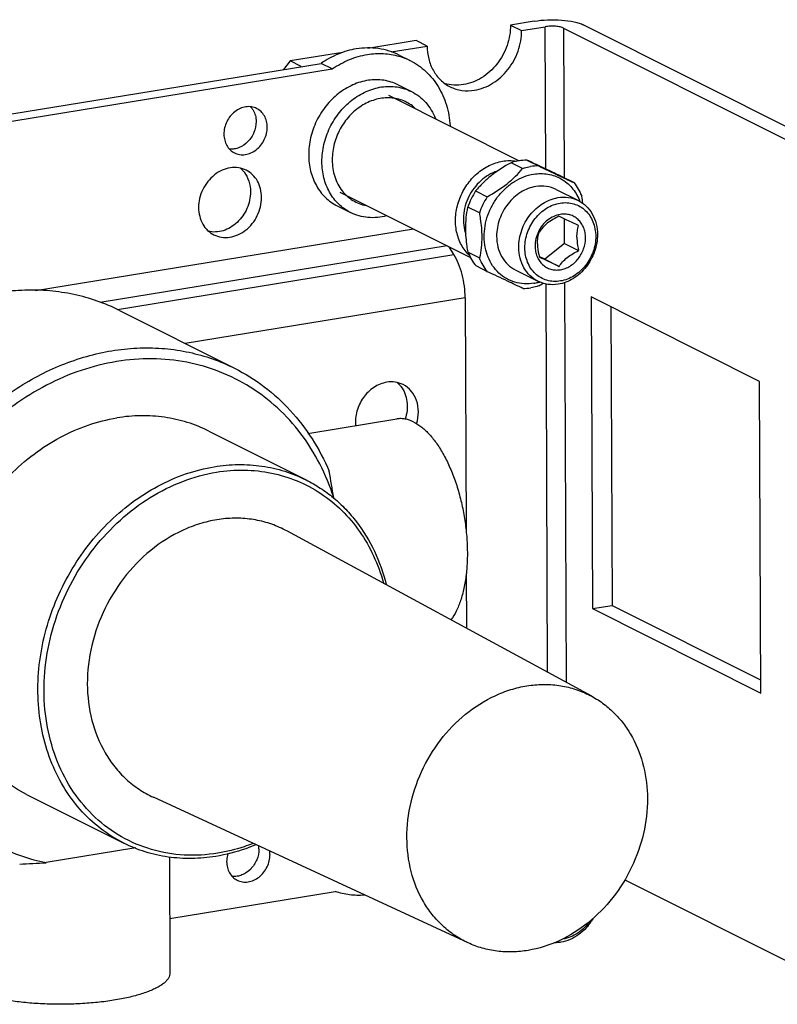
# Model space of a CAD drawing. Header units: inches. Extents: x 2593 to 3508, y 620 to 996.
# Tile 4 of 5: x 3319 to 3402, y 799 to 908. Entities that reach past the tile are written whole.
import ezdxf

# ---------------------------------------------------------------- set-up
doc = ezdxf.new("R2010")
doc.units = ezdxf.units.IN
doc.header["$MEASUREMENT"] = 0
doc.layers.add('02___PRT_ALL_AXES', color=7, linetype='Continuous')

msp = doc.modelspace()

# ---------------------------------------------------------------- linework, layer by layer
at = {"color": 7, "linetype": 'Continuous'}
for p, q in [((3375.55, 907.92), (3372.93, 907.49)), ((3372.93, 907.49), (3374.16, 906.88)), ((3374.16, 906.88), (3376.77, 907.31)), ((3376.83, 891.55), (3376.77, 907.31)), ((3378.81, 907.15), (3378.88, 890.58)), ((3378.81, 907.15), (3404.31, 894.36)), ((3406.49, 894.71), (3380.99, 907.51)), ((3362.47, 905.78), (3357.14, 904.91)), ((3359.71, 904.52), (3363.7, 905.17)), ((3363.7, 905.17), (3362.47, 905.78)), ((3354.37, 904.46), (3348.53, 903.51)), ((3360.6, 904.16), (3361.82, 903.55)), ((3271.73, 890.14), (3351.96, 903.25)), ((3348.53, 903.51), (3347.79, 902.57)), ((3349.75, 902.89), (3348.53, 903.51)), ((3353.18, 902.64), (3351.96, 903.25)), ((3272.95, 889.53), (3353.18, 902.64)), ((3360.48, 900.87), (3361.95, 900.13)), ((3359.41, 899.72), (3373.88, 892.47)), ((3374.26, 891.61), (3372.99, 892.25)), ((3374.73, 892.54), (3376.01, 891.9)), ((3379.94, 890.05), (3378.66, 890.69)), ((3354.03, 889), (3368.5, 881.74)), ((3369.07, 889.12), (3370.35, 888.48)), ((3377.99, 889.29), (3380.44, 888.06)), ((3353.75, 887.46), (3355.22, 886.72)), ((3369.48, 886.68), (3368.21, 887.32)), ((3378.91, 883.3), (3378.9, 886.02)), ((3320.34, 878.08), (3362.17, 884.92)), ((3378.91, 883.3), (3376.74, 881.56)), ((3378.91, 883.3), (3380.47, 882.51)), ((3365.9, 883.04), (3327.49, 876.77)), ((3329.41, 875.98), (3366.67, 882.07)), ((3366.67, 882.07), (3366.14, 882.92)), ((3368.23, 882.34), (3369.5, 881.7)), ((3376.74, 881.56), (3376.11, 881.86)), ((3376.74, 881.56), (3378.3, 880.77)), ((3370.38, 880.18), (3369.11, 880.82)), ((3373.51, 880.35), (3375.96, 879.12)), ((3377.04, 835.82), (3376.88, 878.82)), ((3378.92, 878.98), (3379.09, 834.71)), ((3367.91, 877.3), (3336.9, 872.23)), ((3367.91, 877.3), (3368.01, 851.51)), ((3381.86, 877.39), (3382, 842.88)), ((3400.5, 868.04), (3381.86, 877.39)), ((3384.05, 876.3), (3384.17, 843.23)), ((3400.63, 833.53), (3400.5, 868.04)), ((3381.93, 833.17), (3348.18, 851.47)), ((3368.03, 846.77), (3368.05, 840.69)), ((3382, 842.88), (3384.17, 843.23)), ((3382, 842.88), (3400.63, 833.53)), ((3384.17, 843.23), (3400.62, 834.98)), ((3368.23, 805.86), (3333.39, 821.98)), ((3331.43, 816.37), (3321.5, 814.75)), ((3385.57, 812.85), (3404.66, 803.28)), ((3335.19, 808.56), (3353.53, 811.55))]:
    msp.add_line(p, q, dxfattribs=at)
for centre, radius, start, end in [((3358.5, 896.91), 7.42, 73.0016, 73.7619), ((3358.51, 896.94), 7.39, 63.3675, 73.0001), ((3359.76, 892.57), 6.58, 177.6634, 180.2123), ((3374.76, 887), 5.53, 90.2902, 99.3586), ((3376.04, 886.3), 5.6, 90.3419, 99.3069), ((3376.12, 884.63), 8.36, 147.4947, 161.2362), ((3377.39, 883.99), 8.35, 147.4885, 161.2425), ((3375.5, 886.03), 5.47, 20.8044, 22.3525), ((3362.12, 885.21), 18.99, 7.687, 10.0643), ((3371.4, 885.21), 4.41, 222.4037, 226.1628), ((3374.66, 884.16), 5.33, 279.3129, 284.3582), ((3374.63, 884.3), 5.47, 284.3498, 285.8665), ((3366.93, 895.32), 19.04, 298.6589, 300.3844), ((3374.28, 883.92), 5.6, 270.3419, 279.3069), ((3267.84, 841.98), 86.52, 8.764, 10.7226), ((3342.26, 816.25), 2.81, 0.1978, 7.1777), ((3343.49, 815.64), 2.8, 0.1892, 8.2612), ((3313.08, 949.59), 135.11, 272.3338, 273.5722)]:
    msp.add_arc(centre, radius, start, end, dxfattribs=at)
for points, knots in [([(3372.93, 907.49), (3372.93, 906.73), (3372.66, 905.17), (3371.53, 903.11), (3369.84, 901.56), (3368.43, 901), (3367.72, 900.89)], [0, 0, 0, 0, 0.253897, 0.512266, 0.763648, 1, 1, 1, 1]), ([(3375.55, 907.92), (3376.04, 908), (3377.05, 908.09), (3378.54, 908.07), (3379.71, 907.92), (3380.51, 907.71), (3380.85, 907.58), (3380.99, 907.51)], [0, 0, 0, 0, 0.269834, 0.551591, 0.806065, 0.912269, 1, 1, 1, 1]), ([(3378.81, 907.15), (3378.7, 907.21), (3378.39, 907.3), (3377.89, 907.36), (3377.34, 907.37), (3376.96, 907.34), (3376.77, 907.31)], [0, 0, 0, 0, 0.193664, 0.448227, 0.730059, 1, 1, 1, 1]), ([(3368.95, 900.27), (3369.65, 900.39), (3371.06, 900.95), (3372.75, 902.5), (3373.88, 904.55), (3374.16, 906.11), (3374.16, 906.88)], [0, 0, 0, 0, 0.236352, 0.487734, 0.746103, 1, 1, 1, 1]), ([(3360.6, 904.16), (3359.89, 904.52), (3358.31, 905.01), (3356.66, 904.98), (3355.85, 904.85)], [0, 0, 0, 0, 0.492741, 1, 1, 1, 1]), ([(3363.7, 905.17), (3363.7, 904.69), (3363.81, 903.74), (3364.32, 902.44), (3365.13, 901.37), (3365.85, 900.85), (3366.24, 900.66)], [0, 0, 0, 0, 0.265625, 0.519474, 0.762853, 1, 1, 1, 1]), ([(3355.85, 904.85), (3355.17, 904.74), (3353.8, 904.34), (3352.55, 903.66), (3351.96, 903.25)], [0, 0, 0, 0, 0.490273, 1, 1, 1, 1]), ([(3353.18, 902.64), (3353.78, 903.04), (3355.03, 903.72), (3356.39, 904.12), (3357.08, 904.23)], [0, 0, 0, 0, 0.509727, 1, 1, 1, 1]), ([(3357.08, 904.23), (3357.66, 904.33), (3358.85, 904.4), (3360.02, 904.2), (3360.58, 904.04)], [0, 0, 0, 0, 0.506385, 1, 1, 1, 1]), ([(3361.83, 903.55), (3362.45, 903.23), (3363.64, 902.41), (3365.01, 900.7), (3365.93, 898.63), (3366.19, 897.11), (3366.24, 896.33)], [0, 0, 0, 0, 0.238346, 0.482213, 0.73558, 1, 1, 1, 1]), ([(3360.48, 900.87), (3359.98, 901.12), (3358.89, 901.46), (3357.15, 901.45), (3355.42, 900.93), (3353.82, 899.95), (3352.45, 898.58), (3351.39, 896.9), (3350.73, 895.04), (3350.58, 893.74), (3350.58, 893.1)], [0, 0, 0, 0, 0.111951, 0.227012, 0.347255, 0.473182, 0.603774, 0.736903, 0.869857, 1, 1, 1, 1]), ([(3352.05, 892.36), (3352.05, 893), (3352.2, 894.31), (3352.86, 896.16), (3353.92, 897.84), (3355.29, 899.21), (3356.89, 900.19), (3358.62, 900.71), (3360.36, 900.72), (3361.45, 900.38), (3361.95, 900.13)], [0, 0, 0, 0, 0.130141, 0.263092, 0.396219, 0.526813, 0.652743, 0.772987, 0.888049, 1, 1, 1, 1]), ([(3367.72, 900.89), (3367.37, 900.83), (3366.66, 900.79), (3365.95, 900.92), (3365.62, 901.03)], [0, 0, 0, 0, 0.506547, 1, 1, 1, 1]), ([(3366.24, 900.66), (3366.64, 900.46), (3367.55, 900.18), (3368.49, 900.2), (3368.95, 900.27)], [0, 0, 0, 0, 0.492732, 1, 1, 1, 1]), ([(3362.35, 898.29), (3361.98, 898.63), (3361.13, 899.17), (3359.63, 899.51), (3358.05, 899.34), (3356.53, 898.69), (3355.19, 897.62), (3354.12, 896.21), (3353.41, 894.59), (3353.21, 893.42), (3353.19, 892.84)], [0, 0, 0, 0, 0.112965, 0.226712, 0.344708, 0.468804, 0.598787, 0.732693, 0.867496, 1, 1, 1, 1]), ([(3361.95, 900.13), (3362.25, 899.98), (3362.82, 899.62), (3363.82, 898.69), (3364.37, 897.79), (3364.62, 897.15)], [0, 0, 0, 0, 0.244494, 0.491577, 1, 1, 1, 1]), ([(3344.82, 898.25), (3344.64, 898.34), (3344.24, 898.47), (3343.61, 898.46), (3342.97, 898.27), (3342.18, 897.79), (3341.42, 896.83), (3341.19, 895.87), (3341.2, 895.4)], [0, 0, 0, 0, 0.112325, 0.227772, 0.348418, 0.474766, 0.737691, 1, 1, 1, 1]), ([(3344.16, 898.44), (3344.18, 898.42), (3344.28, 898.3), (3344.37, 898.17), (3344.43, 898.08)], [0, 0, 0, 0, 0.247669, 1, 1, 1, 1]), ([(3344.43, 898.08), (3344.54, 897.89), (3344.71, 897.47), (3344.76, 897.03), (3344.76, 896.8)], [0, 0, 0, 0, 0.488405, 1, 1, 1, 1]), ([(3345.99, 896.18), (3345.99, 896.4), (3345.94, 896.84), (3345.7, 897.43), (3345.33, 897.93), (3345, 898.16), (3344.82, 898.25)], [0, 0, 0, 0, 0.265586, 0.519509, 0.762858, 1, 1, 1, 1]), ([(3344.76, 896.8), (3344.76, 896.39), (3344.59, 895.57), (3343.93, 894.54), (3343.09, 893.95), (3342.36, 893.75), (3341.99, 893.73), (3341.81, 893.75)], [0, 0, 0, 0, 0.257693, 0.518523, 0.767764, 0.886084, 1, 1, 1, 1]), ([(3342.36, 893.33), (3342.54, 893.24), (3342.94, 893.12), (3343.58, 893.12), (3344.21, 893.31), (3345.01, 893.8), (3345.76, 894.75), (3345.99, 895.71), (3345.99, 896.18)], [0, 0, 0, 0, 0.112325, 0.227772, 0.348418, 0.474766, 0.737691, 1, 1, 1, 1]), ([(3341.2, 895.4), (3341.2, 895.18), (3341.25, 894.75), (3341.48, 894.15), (3341.85, 893.66), (3342.18, 893.42), (3342.36, 893.33)], [0, 0, 0, 0, 0.265586, 0.519509, 0.762858, 1, 1, 1, 1]), ([(3350.58, 893.1), (3350.58, 892.5), (3350.72, 891.31), (3351.35, 889.69), (3352.37, 888.35), (3353.27, 887.7), (3353.75, 887.46)], [0, 0, 0, 0, 0.265622, 0.519475, 0.762856, 1, 1, 1, 1]), ([(3355.22, 886.72), (3354.74, 886.96), (3353.84, 887.61), (3352.82, 888.95), (3352.19, 890.58), (3352.05, 891.76), (3352.05, 892.36)], [0, 0, 0, 0, 0.23714, 0.480522, 0.734377, 1, 1, 1, 1]), ([(3353.18, 892.54), (3353.19, 891.92), (3353.36, 890.71), (3353.92, 889.61), (3354.28, 889.15)], [0, 0, 0, 0, 0.514264, 1, 1, 1, 1]), ([(3368.14, 882.24), (3367.97, 882.42), (3367.67, 882.82), (3367.18, 883.71), (3366.82, 885), (3366.82, 886.65), (3367.24, 888.3), (3368.04, 889.81), (3369.16, 891.08), (3370.52, 891.99), (3371.54, 892.33), (3372.05, 892.41)], [0, 0, 0, 0, 0.056935, 0.115152, 0.235776, 0.362269, 0.49291, 0.624862, 0.754949, 0.880474, 1, 1, 1, 1]), ([(3372.99, 892.25), (3372.22, 891.83), (3371.12, 891.13), (3369.86, 890.01), (3369.32, 889.42), (3369.07, 889.12)], [0, 0, 0, 0, 0.522286, 0.769453, 1, 1, 1, 1]), ([(3372.05, 892.41), (3372.3, 892.46), (3372.8, 892.5), (3373.3, 892.46), (3373.54, 892.42)], [0, 0, 0, 0, 0.505154, 1, 1, 1, 1]), ([(3373.86, 892.46), (3373.79, 892.45), (3373.49, 892.4), (3373.2, 892.32), (3372.99, 892.25)], [0, 0, 0, 0, 0.247718, 1, 1, 1, 1]), ([(3374.26, 891.61), (3374.33, 891.64), (3374.62, 891.72), (3374.91, 891.79), (3375.13, 891.82)], [0, 0, 0, 0, 0.252482, 1, 1, 1, 1]), ([(3378.66, 890.69), (3377.93, 891.04), (3376.62, 891.66), (3375.31, 892.27), (3374.73, 892.54)], [0, 0, 0, 0, 0.563105, 1, 1, 1, 1]), ([(3376.01, 891.9), (3376.74, 891.55), (3378.05, 890.92), (3379.36, 890.31), (3379.94, 890.05)], [0, 0, 0, 0, 0.563105, 1, 1, 1, 1]), ([(3343.67, 891.41), (3343.41, 891.55), (3342.83, 891.73), (3341.9, 891.72), (3340.97, 891.45), (3339.82, 890.74), (3338.72, 889.35), (3338.39, 887.96), (3338.39, 887.27)], [0, 0, 0, 0, 0.112326, 0.227773, 0.348419, 0.474769, 0.737702, 1, 1, 1, 1]), ([(3343.07, 891.6), (3343.17, 891.51), (3343.29, 891.39), (3343.4, 891.25), (3343.42, 891.22)], [0, 0, 0, 0, 0.748129, 1, 1, 1, 1]), ([(3343.42, 891.22), (3343.66, 890.92), (3344.02, 890.21), (3344.14, 889.42), (3344.14, 889.02)], [0, 0, 0, 0, 0.485658, 1, 1, 1, 1]), ([(3345.36, 888.41), (3345.36, 888.73), (3345.29, 889.36), (3344.95, 890.23), (3344.41, 890.94), (3343.93, 891.28), (3343.67, 891.41)], [0, 0, 0, 0, 0.265608, 0.519488, 0.762861, 1, 1, 1, 1]), ([(3371.44, 891.31), (3371.11, 891.2), (3370.47, 890.91), (3369.61, 890.27), (3368.87, 889.46), (3368.28, 888.51), (3367.89, 887.47), (3367.69, 886.39), (3367.72, 885.33), (3367.88, 884.64), (3367.99, 884.32)], [0, 0, 0, 0, 0.119634, 0.243706, 0.371188, 0.500484, 0.629705, 0.756977, 0.880735, 1, 1, 1, 1]), ([(3370.01, 884.04), (3370.01, 884.44), (3370.08, 885.25), (3370.39, 886.44), (3370.89, 887.57), (3371.57, 888.59), (3372.4, 889.48), (3373.35, 890.2), (3374.38, 890.72), (3375.11, 890.92), (3375.48, 890.98)], [0, 0, 0, 0, 0.125674, 0.253821, 0.383116, 0.512071, 0.639251, 0.763435, 0.883781, 1, 1, 1, 1]), ([(3370.35, 888.48), (3371.12, 888.9), (3372.22, 889.6), (3373.48, 890.72), (3374.02, 891.31), (3374.26, 891.61)], [0, 0, 0, 0, 0.522286, 0.769453, 1, 1, 1, 1]), ([(3375.48, 890.98), (3375.74, 891.02), (3376.28, 891.07), (3377.07, 891), (3377.83, 890.81), (3378.53, 890.49), (3379.18, 890.04), (3379.74, 889.49), (3380.21, 888.84), (3380.45, 888.36), (3380.56, 888.11)], [0, 0, 0, 0, 0.127545, 0.252437, 0.375495, 0.49776, 0.620345, 0.744335, 0.870656, 1, 1, 1, 1]), ([(3377.99, 889.29), (3377.65, 889.46), (3376.9, 889.69), (3376.11, 889.67), (3375.73, 889.61)], [0, 0, 0, 0, 0.492759, 1, 1, 1, 1]), ([(3379.94, 890.05), (3380.12, 889.82), (3380.45, 889.34), (3380.71, 888.81), (3380.81, 888.53)], [0, 0, 0, 0, 0.494105, 1, 1, 1, 1]), ([(3344.14, 889.02), (3344.14, 888.4), (3343.86, 887.13), (3342.94, 885.81), (3341.95, 885.06), (3341.14, 884.69), (3340.29, 884.54), (3339.73, 884.59), (3339.47, 884.66)], [0, 0, 0, 0, 0.259234, 0.52081, 0.647852, 0.77003, 0.887095, 1, 1, 1, 1]), ([(3354.28, 889.15), (3354.61, 888.73), (3355.41, 887.99), (3356.42, 887.6), (3356.94, 887.5)], [0, 0, 0, 0, 0.50241, 1, 1, 1, 1]), ([(3375.73, 889.61), (3375.44, 889.56), (3374.86, 889.4), (3374.04, 888.99), (3373.29, 888.42), (3372.41, 887.48), (3371.62, 886.04), (3371.39, 884.74), (3371.39, 884.1)], [0, 0, 0, 0, 0.116427, 0.236989, 0.361396, 0.488805, 0.746646, 1, 1, 1, 1]), ([(3340.08, 884.26), (3340.35, 884.13), (3340.93, 883.95), (3341.86, 883.95), (3342.78, 884.23), (3343.93, 884.93), (3345.03, 886.32), (3345.37, 887.72), (3345.36, 888.41)], [0, 0, 0, 0, 0.112326, 0.227773, 0.348419, 0.474769, 0.737702, 1, 1, 1, 1]), ([(3373.84, 882.88), (3373.84, 883.51), (3374.07, 884.81), (3374.86, 886.25), (3375.74, 887.19), (3376.49, 887.76), (3377.31, 888.17), (3377.89, 888.33), (3378.18, 888.38)], [0, 0, 0, 0, 0.253354, 0.511195, 0.638604, 0.763011, 0.883573, 1, 1, 1, 1]), ([(3374.52, 882.82), (3374.52, 883.4), (3374.73, 884.57), (3375.44, 885.86), (3376.23, 886.71), (3376.91, 887.22), (3377.64, 887.59), (3378.17, 887.74), (3378.43, 887.78)], [0, 0, 0, 0, 0.253357, 0.511195, 0.638604, 0.763009, 0.883576, 1, 1, 1, 1]), ([(3378.18, 888.38), (3378.57, 888.44), (3379.35, 888.46), (3380.1, 888.23), (3380.44, 888.06)], [0, 0, 0, 0, 0.507241, 1, 1, 1, 1]), ([(3378.43, 887.78), (3378.68, 887.82), (3379.19, 887.85), (3379.93, 887.72), (3380.62, 887.43), (3381.23, 886.99), (3381.72, 886.4), (3382.09, 885.71), (3382.31, 884.93), (3382.36, 884.38), (3382.37, 884.1)], [0, 0, 0, 0, 0.124373, 0.245604, 0.365342, 0.485523, 0.608, 0.734186, 0.86484, 1, 1, 1, 1]), ([(3380.44, 888.06), (3380.76, 887.9), (3381.36, 887.47), (3382.04, 886.57), (3382.46, 885.49), (3382.56, 884.7), (3382.56, 884.3)], [0, 0, 0, 0, 0.237147, 0.480525, 0.734385, 1, 1, 1, 1]), ([(3338.39, 887.27), (3338.39, 886.95), (3338.47, 886.32), (3338.81, 885.45), (3339.35, 884.73), (3339.83, 884.39), (3340.08, 884.26)], [0, 0, 0, 0, 0.265608, 0.519488, 0.762861, 1, 1, 1, 1]), ([(3359.21, 886.36), (3358.54, 886.19), (3357.16, 886.05), (3355.82, 886.42), (3355.22, 886.72)], [0, 0, 0, 0, 0.509498, 1, 1, 1, 1]), ([(3367.97, 884.95), (3367.97, 885.36), (3368.01, 886.16), (3368.13, 886.94), (3368.21, 887.32)], [0, 0, 0, 0, 0.518504, 1, 1, 1, 1]), ([(3369.48, 886.68), (3369.52, 886.46), (3369.66, 885.59), (3369.74, 884.72), (3369.74, 884.06)], [0, 0, 0, 0, 0.252959, 1, 1, 1, 1]), ([(3378.43, 886.53), (3378.18, 886.49), (3377.69, 886.33), (3377.01, 885.91), (3376.44, 885.33), (3376.14, 884.86), (3376.02, 884.61)], [0, 0, 0, 0, 0.236124, 0.483203, 0.739215, 1, 1, 1, 1]), ([(3381.23, 883.92), (3381.23, 884.12), (3381.2, 884.51), (3381.04, 885.06), (3380.78, 885.55), (3380.42, 885.97), (3379.99, 886.29), (3379.5, 886.49), (3378.97, 886.58), (3378.61, 886.56), (3378.43, 886.53)], [0, 0, 0, 0, 0.13516, 0.265814, 0.392, 0.514477, 0.634658, 0.754396, 0.875627, 1, 1, 1, 1]), ([(3378.28, 886.31), (3378.05, 886.2), (3377.61, 885.97), (3377, 885.56), (3376.5, 885.09), (3376.23, 884.74), (3376.11, 884.57)], [0, 0, 0, 0, 0.266745, 0.530958, 0.777609, 1, 1, 1, 1]), ([(3380.46, 885.28), (3380.04, 885.49), (3379.31, 885.83), (3378.58, 886.17), (3378.28, 886.31)], [0, 0, 0, 0, 0.587848, 1, 1, 1, 1]), ([(3380.28, 883.99), (3380.28, 884.22), (3380.31, 884.66), (3380.41, 885.08), (3380.46, 885.28)], [0, 0, 0, 0, 0.527347, 1, 1, 1, 1]), ([(3368.23, 882.34), (3368.19, 882.55), (3368.05, 883.42), (3367.98, 884.29), (3367.97, 884.95)], [0, 0, 0, 0, 0.252959, 1, 1, 1, 1]), ([(3376.02, 884.61), (3375.9, 884.36), (3375.72, 883.83), (3375.65, 883.28), (3375.66, 883.01)], [0, 0, 0, 0, 0.505339, 1, 1, 1, 1]), ([(3375.92, 883.28), (3375.92, 883.51), (3375.95, 883.95), (3376.05, 884.37), (3376.11, 884.57)], [0, 0, 0, 0, 0.527434, 1, 1, 1, 1]), ([(3382.56, 884.3), (3382.56, 883.66), (3382.33, 882.36), (3381.54, 880.93), (3380.66, 879.98), (3379.91, 879.41), (3379.09, 879), (3378.51, 878.84), (3378.22, 878.79)], [0, 0, 0, 0, 0.253354, 0.511195, 0.638604, 0.763011, 0.883573, 1, 1, 1, 1]), ([(3369.74, 884.06), (3369.74, 883.65), (3369.7, 882.86), (3369.58, 882.07), (3369.5, 881.7)], [0, 0, 0, 0, 0.518504, 1, 1, 1, 1]), ([(3375.53, 878.9), (3375.17, 878.84), (3374.46, 878.8), (3373.42, 878.98), (3372.45, 879.38), (3371.6, 880.01), (3370.91, 880.83), (3370.4, 881.8), (3370.08, 882.89), (3370.01, 883.65), (3370.01, 884.04)], [0, 0, 0, 0, 0.124377, 0.245603, 0.365342, 0.485523, 0.608, 0.734187, 0.864835, 1, 1, 1, 1]), ([(3371.39, 884.1), (3371.39, 883.7), (3371.48, 882.92), (3371.91, 881.83), (3372.58, 880.94), (3373.19, 880.51), (3373.51, 880.35)], [0, 0, 0, 0, 0.265615, 0.519475, 0.762853, 1, 1, 1, 1]), ([(3375.92, 883.28), (3375.92, 883.16), (3375.94, 882.66), (3376.03, 882.17), (3376.12, 881.8)], [0, 0, 0, 0, 0.245955, 1, 1, 1, 1]), ([(3382.37, 884.1), (3382.37, 883.53), (3382.16, 882.36), (3381.45, 881.07), (3380.66, 880.22), (3379.98, 879.71), (3379.24, 879.34), (3378.72, 879.19), (3378.46, 879.15)], [0, 0, 0, 0, 0.253357, 0.511195, 0.638604, 0.763009, 0.883576, 1, 1, 1, 1]), ([(3378.46, 880.4), (3378.64, 880.43), (3379.01, 880.53), (3379.72, 880.88), (3380.33, 881.44), (3380.78, 882.13), (3381.12, 882.89), (3381.23, 883.51), (3381.23, 883.92)], [0, 0, 0, 0, 0.116433, 0.237008, 0.487892, 0.617089, 0.746624, 1, 1, 1, 1]), ([(3380.28, 883.99), (3380.28, 883.87), (3380.3, 883.37), (3380.39, 882.88), (3380.47, 882.51)], [0, 0, 0, 0, 0.246006, 1, 1, 1, 1]), ([(3367.91, 877.3), (3367.91, 877.73), (3367.85, 878.59), (3367.6, 879.85), (3367.22, 881.03), (3366.87, 881.75), (3366.67, 882.07)], [0, 0, 0, 0, 0.258279, 0.520033, 0.771465, 1, 1, 1, 1]), ([(3368.23, 882.34), (3368.34, 882.06), (3368.59, 881.53), (3368.92, 881.04), (3369.11, 880.82)], [0, 0, 0, 0, 0.505895, 1, 1, 1, 1]), ([(3375.96, 879.12), (3375.64, 879.28), (3375.04, 879.71), (3374.36, 880.6), (3373.94, 881.69), (3373.84, 882.47), (3373.84, 882.88)], [0, 0, 0, 0, 0.237147, 0.480525, 0.734385, 1, 1, 1, 1]), ([(3378.46, 879.15), (3378.21, 879.11), (3377.7, 879.08), (3376.95, 879.2), (3376.26, 879.5), (3375.66, 879.94), (3375.16, 880.52), (3374.8, 881.22), (3374.57, 882), (3374.52, 882.55), (3374.52, 882.82)], [0, 0, 0, 0, 0.124373, 0.245604, 0.365342, 0.485523, 0.608, 0.734186, 0.86484, 1, 1, 1, 1]), ([(3375.66, 883.01), (3375.66, 882.81), (3375.69, 882.42), (3375.85, 881.87), (3376.11, 881.37), (3376.46, 880.96), (3376.89, 880.64), (3377.38, 880.43), (3377.91, 880.35), (3378.28, 880.37), (3378.46, 880.4)], [0, 0, 0, 0, 0.13516, 0.265814, 0.392, 0.514477, 0.634658, 0.754396, 0.875627, 1, 1, 1, 1]), ([(3378.3, 880.77), (3378.42, 880.94), (3378.69, 881.29), (3379.2, 881.76), (3379.81, 882.17), (3380.25, 882.4), (3380.47, 882.51)], [0, 0, 0, 0, 0.222393, 0.469046, 0.733259, 1, 1, 1, 1]), ([(3370.38, 880.18), (3370.2, 880.4), (3369.86, 880.89), (3369.61, 881.42), (3369.5, 881.7)], [0, 0, 0, 0, 0.494105, 1, 1, 1, 1]), ([(3376.12, 881.8), (3376.42, 881.66), (3377.15, 881.32), (3377.87, 880.98), (3378.3, 880.77)], [0, 0, 0, 0, 0.412144, 1, 1, 1, 1]), ([(3374.31, 878.33), (3373.74, 878.59), (3372.43, 879.21), (3371.12, 879.83), (3370.38, 880.18)], [0, 0, 0, 0, 0.436895, 1, 1, 1, 1]), ([(3378.22, 878.79), (3377.83, 878.73), (3377.05, 878.71), (3376.3, 878.95), (3375.96, 879.12)], [0, 0, 0, 0, 0.507241, 1, 1, 1, 1]), ([(3329.64, 875.88), (3328.84, 876.28), (3327.19, 876.98), (3324.6, 877.71), (3321.91, 878.11), (3319.15, 878.18), (3316.36, 877.93), (3312.62, 877.14), (3308.01, 875.33), (3302.92, 872.01), (3298.43, 867.66), (3294.74, 862.49), (3292.91, 858.64), (3292.17, 856.64)], [0, 0, 0, 0, 0.056503, 0.113279, 0.170583, 0.228642, 0.287639, 0.347708, 0.471153, 0.599161, 0.730944, 0.865129, 1, 1, 1, 1]), ([(3376.06, 878.61), (3375.98, 878.59), (3375.7, 878.5), (3375.41, 878.44), (3375.18, 878.4)], [0, 0, 0, 0, 0.252482, 1, 1, 1, 1]), ([(3304.92, 850.25), (3305.66, 852.24), (3307.48, 856.1), (3311.17, 861.27), (3315.66, 865.61), (3320.75, 868.94), (3325.36, 870.74), (3329.11, 871.53), (3331.9, 871.79), (3334.65, 871.72), (3337.34, 871.31), (3339.94, 870.58), (3341.59, 869.88), (3342.38, 869.48)], [0, 0, 0, 0, 0.134871, 0.269056, 0.400839, 0.528847, 0.652292, 0.712361, 0.771358, 0.829417, 0.886721, 0.943497, 1, 1, 1, 1]), ([(3353.36, 855.17), (3352.94, 856.45), (3351.92, 858.92), (3349.82, 862.29), (3347.21, 865.17), (3344.17, 867.5), (3340.76, 869.21), (3337.08, 870.27), (3333.22, 870.65), (3329.26, 870.33), (3325.32, 869.34), (3321.48, 867.69), (3317.84, 865.44), (3314.48, 862.63), (3311.49, 859.34), (3308.92, 855.63), (3306.86, 851.62), (3305.83, 848.78), (3305.42, 847.33)], [0, 0, 0, 0, 0.061479, 0.121343, 0.179897, 0.237592, 0.294985, 0.352671, 0.411207, 0.471049, 0.532499, 0.595692, 0.660586, 0.726988, 0.794575, 0.862928, 0.931568, 1, 1, 1, 1]), ([(3342.38, 869.48), (3343.53, 868.91), (3345.74, 867.53), (3348.64, 864.88), (3351.07, 861.71), (3352.32, 859.33), (3352.86, 858.08)], [0, 0, 0, 0, 0.244372, 0.491168, 0.742502, 1, 1, 1, 1]), ([(3359.23, 867.94), (3358.72, 867.85), (3357.72, 867.44), (3356.55, 866.28), (3355.83, 864.78), (3355.72, 863.66), (3355.78, 863.12)], [0, 0, 0, 0, 0.237131, 0.489911, 0.748559, 1, 1, 1, 1]), ([(3361.03, 867.68), (3360.76, 867.81), (3360.16, 868), (3359.53, 867.99), (3359.23, 867.94)], [0, 0, 0, 0, 0.492767, 1, 1, 1, 1]), ([(3360.43, 867.87), (3360.52, 867.78), (3360.65, 867.66), (3360.76, 867.52), (3360.79, 867.48)], [0, 0, 0, 0, 0.748112, 1, 1, 1, 1]), ([(3360.79, 867.48), (3360.97, 867.25), (3361.27, 866.71), (3361.59, 865.47), (3361.47, 864.46), (3361.26, 863.84)], [0, 0, 0, 0, 0.235377, 0.481624, 1, 1, 1, 1]), ([(3362.53, 863.35), (3362.66, 863.78), (3362.79, 864.65), (3362.6, 865.92), (3362.01, 867), (3361.38, 867.51), (3361.03, 867.68)], [0, 0, 0, 0, 0.269719, 0.526558, 0.768376, 1, 1, 1, 1]), ([(3330.12, 816.9), (3329.21, 817.36), (3327.46, 818.46), (3325.2, 820.59), (3323.33, 823.16), (3321.91, 826.09), (3320.97, 829.3), (3320.54, 832.71), (3320.63, 836.23), (3321.22, 839.76), (3322.31, 843.22), (3323.87, 846.52), (3325.85, 849.58), (3328.21, 852.3), (3330.89, 854.63), (3333.81, 856.5), (3336.9, 857.86), (3339.05, 858.41), (3340.13, 858.58)], [0, 0, 0, 0, 0.056025, 0.112666, 0.170458, 0.229787, 0.290857, 0.353683, 0.418099, 0.483794, 0.550342, 0.617245, 0.683979, 0.75003, 0.814944, 0.878363, 0.940064, 1, 1, 1, 1]), ([(3340.13, 858.58), (3341.01, 858.73), (3342.77, 858.89), (3345.4, 858.72), (3347.94, 858.15), (3349.54, 857.5), (3350.3, 857.12)], [0, 0, 0, 0, 0.256094, 0.507137, 0.754527, 1, 1, 1, 1]), ([(3340.37, 857.98), (3341.39, 858.15), (3343.44, 858.3), (3346.47, 857.98), (3349.34, 857.1), (3351.99, 855.7), (3354.33, 853.79), (3356.3, 851.45), (3357.85, 848.73), (3358.58, 846.75), (3358.86, 845.72)], [0, 0, 0, 0, 0.12672, 0.250602, 0.372705, 0.494301, 0.616738, 0.74125, 0.868805, 1, 1, 1, 1]), ([(3340.53, 815.8), (3339.3, 815.59), (3336.82, 815.45), (3333.17, 816.06), (3329.79, 817.49), (3326.84, 819.67), (3324.42, 822.52), (3322.63, 825.91), (3321.53, 829.72), (3321.16, 833.79), (3321.52, 837.98), (3322.6, 842.12), (3324.36, 846.05), (3326.73, 849.64), (3329.63, 852.75), (3332.94, 855.26), (3336.54, 857.07), (3339.1, 857.77), (3340.37, 857.98)], [0, 0, 0, 0, 0.059045, 0.116596, 0.173439, 0.230494, 0.288638, 0.348542, 0.410568, 0.474733, 0.540742, 0.608057, 0.67597, 0.743707, 0.810511, 0.87574, 0.938955, 1, 1, 1, 1]), ([(3350.3, 857.12), (3350.84, 856.85), (3351.89, 856.24), (3353.36, 855.16), (3354.71, 853.9), (3356.33, 852), (3357.99, 849.25), (3358.85, 846.82), (3359.16, 845.55)], [0, 0, 0, 0, 0.120724, 0.241926, 0.36406, 0.487537, 0.739487, 1, 1, 1, 1]), ([(3348.18, 851.47), (3347.64, 851.76), (3346.5, 852.26), (3344.7, 852.74), (3342.81, 852.93), (3340.89, 852.83), (3338.96, 852.44), (3336.4, 851.55), (3333.36, 849.75), (3330.28, 846.72), (3327.91, 843.01), (3326.42, 838.88), (3326.07, 835.97), (3326.07, 834.54)], [0, 0, 0, 0, 0.055934, 0.112208, 0.169218, 0.227291, 0.286666, 0.347474, 0.473142, 0.603618, 0.736753, 0.86979, 1, 1, 1, 1]), ([(3326.07, 834.54), (3326.08, 833.18), (3326.4, 830.52), (3327.64, 827.44), (3329.07, 825.33), (3330.33, 823.97), (3331.77, 822.83), (3332.84, 822.23), (3333.39, 821.98)], [0, 0, 0, 0, 0.26547, 0.51889, 0.64173, 0.762388, 0.881541, 1, 1, 1, 1]), ([(3361.46, 817.49), (3361.46, 818.82), (3361.78, 821.51), (3363.16, 825.34), (3365.35, 828.77), (3368.21, 831.58), (3371.02, 833.24), (3373.39, 834.07), (3375.18, 834.43), (3376.96, 834.52), (3378.7, 834.34), (3380.38, 833.9), (3381.43, 833.44), (3381.93, 833.17)], [0, 0, 0, 0, 0.13021, 0.263246, 0.396382, 0.526859, 0.652527, 0.713336, 0.77271, 0.830784, 0.887793, 0.944067, 1, 1, 1, 1]), ([(3381.93, 833.17), (3382.4, 832.91), (3383.3, 832.33), (3384.52, 831.26), (3385.58, 830.01), (3386.78, 828.12), (3387.82, 825.38), (3388.09, 823.04), (3388.09, 821.84)], [0, 0, 0, 0, 0.118265, 0.237469, 0.358309, 0.481355, 0.734971, 1, 1, 1, 1]), ([(3305.49, 829.68), (3305.8, 828.72), (3306.52, 826.87), (3307.92, 824.26), (3309.62, 821.89), (3311.57, 819.8), (3313.77, 818.01), (3316.18, 816.55), (3318.77, 815.43), (3320.58, 814.93), (3321.5, 814.75)], [0, 0, 0, 0, 0.131169, 0.259724, 0.385919, 0.510188, 0.633072, 0.755206, 0.87729, 1, 1, 1, 1]), ([(3388.09, 821.84), (3388.1, 820.55), (3387.79, 817.93), (3386.47, 814.18), (3384.38, 810.8), (3381.64, 808.01), (3378.44, 805.98), (3375.51, 805.05), (3373.17, 804.82), (3371.45, 804.9), (3369.79, 805.24), (3368.74, 805.63), (3368.23, 805.87)], [0, 0, 0, 0, 0.129849, 0.262508, 0.395403, 0.525897, 0.651874, 0.77227, 0.83058, 0.88777, 0.944125, 1, 1, 1, 1]), ([(3340.29, 815.44), (3339.41, 815.29), (3337.65, 815.14), (3335.02, 815.3), (3332.48, 815.87), (3330.88, 816.52), (3330.12, 816.9)], [0, 0, 0, 0, 0.256094, 0.507137, 0.754527, 1, 1, 1, 1]), ([(3344.7, 816.71), (3344.34, 816.56), (3342.91, 816.01), (3341.42, 815.62), (3340.29, 815.44)], [0, 0, 0, 0, 0.25403, 1, 1, 1, 1]), ([(3344.38, 816.85), (3344.07, 816.73), (3342.81, 816.28), (3341.52, 815.96), (3340.53, 815.8)], [0, 0, 0, 0, 0.253579, 1, 1, 1, 1]), ([(3368.23, 805.87), (3367.72, 806.1), (3366.74, 806.65), (3365.4, 807.71), (3364.23, 808.97), (3362.91, 810.92), (3361.76, 813.77), (3361.47, 816.24), (3361.46, 817.49)], [0, 0, 0, 0, 0.118457, 0.237609, 0.358266, 0.481108, 0.734527, 1, 1, 1, 1]), ([(3341.64, 815.77), (3341.61, 815.69), (3341.54, 815.4), (3341.5, 815.09), (3341.5, 814.87)], [0, 0, 0, 0, 0.253675, 1, 1, 1, 1]), ([(3345.07, 816.26), (3345.07, 815.86), (3344.9, 815.04), (3344.23, 814), (3343.4, 813.42), (3342.67, 813.21), (3342.3, 813.2), (3342.12, 813.22)], [0, 0, 0, 0, 0.257693, 0.518523, 0.767764, 0.886084, 1, 1, 1, 1]), ([(3342.67, 812.8), (3342.85, 812.71), (3343.25, 812.58), (3343.89, 812.59), (3344.52, 812.78), (3345.31, 813.26), (3346.07, 814.22), (3346.3, 815.18), (3346.3, 815.65)], [0, 0, 0, 0, 0.112325, 0.227772, 0.348418, 0.474766, 0.737691, 1, 1, 1, 1]), ([(3341.5, 814.87), (3341.5, 814.65), (3341.55, 814.21), (3341.79, 813.62), (3342.16, 813.12), (3342.49, 812.89), (3342.67, 812.8)], [0, 0, 0, 0, 0.265586, 0.519509, 0.762858, 1, 1, 1, 1]), ([(3356.75, 811.15), (3356.2, 811.1), (3355.1, 811.12), (3354.04, 811.38), (3353.53, 811.55)], [0, 0, 0, 0, 0.505132, 1, 1, 1, 1]), ([(3382.04, 808.53), (3381.84, 808.19), (3381.38, 807.55), (3380.53, 806.76), (3379.56, 806.2), (3378.85, 805.99), (3378.5, 805.93)], [0, 0, 0, 0, 0.261011, 0.5165, 0.763301, 1, 1, 1, 1]), ([(3381.71, 808.27), (3381.52, 808.01), (3381.12, 807.52), (3380.4, 806.93), (3379.6, 806.5), (3379.02, 806.33), (3378.74, 806.28)], [0, 0, 0, 0, 0.260929, 0.515881, 0.762541, 1, 1, 1, 1]), ([(3378.5, 805.93), (3378.43, 805.92), (3378.18, 805.88), (3377.93, 805.87), (3377.74, 805.88)], [0, 0, 0, 0, 0.252566, 1, 1, 1, 1])]:
    msp.add_open_spline(points, degree=3, knots=knots, dxfattribs=at)
at = {"layer": '02___PRT_ALL_AXES', "color": 7, "linetype": 'Continuous'}
for p, q in [((3329.64, 875.88), (3342.38, 869.48)), ((3350.49, 862.26), (3360.33, 863.87)), ((3339.51, 862.53), (3350.3, 857.12)), ((3319.33, 822.31), (3330.12, 816.9)), ((3335.16, 815.36), (3335.21, 802.52))]:
    msp.add_line(p, q, dxfattribs=at)
for points, knots in [([(3319.33, 822.31), (3318.42, 822.77), (3316.68, 823.87), (3314.41, 826), (3312.54, 828.57), (3311.12, 831.5), (3310.19, 834.71), (3309.76, 838.12), (3309.84, 841.64), (3310.44, 845.17), (3311.53, 848.64), (3313.08, 851.94), (3315.07, 854.99), (3317.43, 857.71), (3320.1, 860.04), (3323.02, 861.91), (3326.11, 863.27), (3328.26, 863.82), (3329.34, 863.99)], [0, 0, 0, 0, 0.056025, 0.112666, 0.170458, 0.229787, 0.290857, 0.353683, 0.418099, 0.483794, 0.550342, 0.617245, 0.683979, 0.75003, 0.814944, 0.878363, 0.940064, 1, 1, 1, 1]), ([(3339.51, 862.53), (3338.75, 862.92), (3337.15, 863.56), (3334.61, 864.13), (3331.98, 864.3), (3330.22, 864.14), (3329.34, 863.99)], [0, 0, 0, 0, 0.245473, 0.492863, 0.743906, 1, 1, 1, 1]), ([(3362.22, 863.53), (3361.92, 863.69), (3361.45, 863.86), (3360.8, 863.92), (3360.48, 863.9), (3360.33, 863.87)], [0, 0, 0, 0, 0.51996, 0.762732, 1, 1, 1, 1]), ([(3362.22, 863.53), (3362.53, 863.38), (3363.16, 862.96), (3364.01, 862.14), (3364.82, 861.1), (3365.58, 859.86), (3366.26, 858.45), (3366.86, 856.91), (3367.36, 855.25), (3367.74, 853.52), (3368.01, 851.76), (3368.15, 850.01), (3368.16, 848.3), (3368.05, 846.67), (3367.8, 845.16), (3367.44, 843.8), (3366.97, 842.62), (3366.55, 841.93), (3366.33, 841.62)], [0, 0, 0, 0, 0.043426, 0.092523, 0.147493, 0.208033, 0.273485, 0.342936, 0.415296, 0.489358, 0.563849, 0.63748, 0.708994, 0.777218, 0.841113, 0.899844, 0.952857, 1, 1, 1, 1]), ([(3335.21, 802.52), (3335.21, 802.43), (3335.18, 802.23), (3335.06, 801.95), (3334.85, 801.67), (3334.57, 801.4), (3334.21, 801.14), (3333.78, 800.89), (3333.27, 800.65), (3332.48, 800.33), (3331.33, 799.97), (3329.8, 799.63), (3328.08, 799.36), (3326.24, 799.17), (3324.31, 799.07), (3322.36, 799.06), (3320.42, 799.13), (3318.57, 799.3), (3316.83, 799.55), (3315.27, 799.87), (3314.1, 800.21), (3313.29, 800.52), (3312.92, 800.68), (3312.75, 800.77)], [0, 0, 0, 0, 0.011917, 0.024695, 0.039024, 0.055363, 0.073978, 0.094998, 0.118458, 0.144328, 0.202922, 0.269754, 0.343376, 0.422063, 0.50391, 0.586897, 0.668971, 0.748105, 0.822377, 0.890039, 0.949605, 0.976003, 1, 1, 1, 1])]:
    msp.add_open_spline(points, degree=3, knots=knots, dxfattribs=at)

doc.saveas('drawing.dxf')
